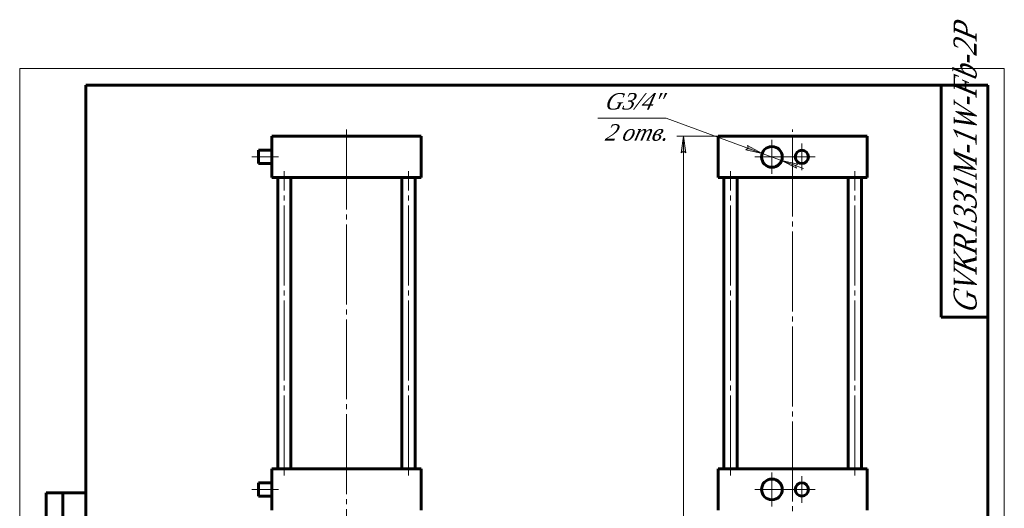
# Model space of a CAD drawing. Header units: millimetres. Extents: x -66 to 297, y 0 to 435.
# Tile 6 of 6: x 0 to 297, y 287 to 435. Entities that reach past the tile are written whole.
import ezdxf

# ---------------------------------------------------------------- set-up
doc = ezdxf.new("R2010")
doc.units = ezdxf.units.MM
for name, pattern in [('K5LT_AXLED', [28.612024, 24.112024, -1.5, 1.5, -1.5]), ('K5LT_BASIC', [0]), ('K5LT_THIN', [0])]:
    doc.linetypes.add(name, pattern=pattern)
doc.layers.add('Системный слой', color=7, linetype='Continuous')
doc.layers.add('Системный слой (1)', color=7, linetype='Continuous', true_color=0x6c6c6c)
doc.styles.add('KDIMTEXTSTYLE', font='txt', dxfattribs={"width": 0.96, "oblique": 15, "height": 5})
doc.styles.add('KTEXTSTYLE', font='txt', dxfattribs={"width": 0.96, "height": 5})
doc.dimstyles.new('KDIMSTYLE (0.25)', dxfattribs={"dimtxt": 5, "dimasz": 1, "dimexe": 2, "dimexo": 0, "dimgap": 1, "dimtad": 1, "dimlfac": 4, "dimtxsty": 'KDIMTEXTSTYLE', "dimsah": 1, "dimcen": 0, "dimdle": 1, "dimadec": 0, "dimazin": 0, "dimtfac": 0.667, "dimtmove": 0, "dimatfit": 3, "dimfxl": 1, "dimtvp": 1, "dimtolj": 1, "dimtzin": 0, "dimarcsym": 0})

# ---------------------------------------------------------------- blocks, each defined once
blk = doc.blocks.new('U0')
at = {"layer": 'Системный слой (1)', "color": 143, "linetype": 'K5LT_BASIC', "lineweight": 60, "true_color": 0x33acca}
for p, q in [((72.06, 393.32), (72.06, 395.32)), ((72.06, 391.32), (72.06, 393.32))]:
    blk.add_line(p, q, dxfattribs=at)
blk = doc.blocks.new('U1')
at = {"layer": 'Системный слой (1)', "color": 143, "linetype": 'K5LT_BASIC', "lineweight": 60, "true_color": 0x33acca}
for p, q in [((72.06, 293.07), (72.06, 295.07)), ((72.06, 291.07), (72.06, 293.07))]:
    blk.add_line(p, q, dxfattribs=at)
blk = doc.blocks.new('U9')
at = {"layer": 'Системный слой (1)', "color": 30, "linetype": 'K5LT_AXLED', "lineweight": 18, "true_color": 0xff8000}
for p, q in [((98.56, 401.57), (98.56, 127.57)), ((87.24, 169.83), (86.07, 174.17)), ((109.88, 169.83), (111.05, 174.17)), ((88.4, 165.48), (87.24, 169.83)), ((108.72, 165.48), (109.88, 169.83)), ((67.63, 158.5), (64.44, 161.69)), ((129.5, 158.5), (132.68, 161.69)), ((70.81, 155.32), (67.63, 158.5)), ((126.31, 155.32), (129.5, 158.5)), ((56.3, 138.89), (51.96, 140.06)), ((140.82, 138.89), (145.17, 140.06)), ((60.65, 137.73), (56.3, 138.89)), ((136.47, 137.73), (140.82, 138.89)), ((98.56, 127.57), (47.19, 127.57)), ((98.56, 127.57), (98.56, 76.19)), ((149.94, 127.57), (98.56, 127.57)), ((56.3, 116.24), (51.59, 114.98)), ((61.01, 117.51), (56.3, 116.24)), ((136.11, 117.51), (140.82, 116.24)), ((140.82, 116.24), (145.53, 114.98)), ((71.07, 100.08), (67.63, 96.63)), ((126.05, 100.08), (129.5, 96.63)), ((67.63, 96.63), (64.18, 93.18)), ((129.5, 96.63), (132.94, 93.18)), ((88.5, 90.02), (87.24, 85.31)), ((108.62, 90.02), (109.88, 85.31)), ((87.24, 85.31), (85.98, 80.6)), ((109.88, 85.31), (111.15, 80.6))]:
    blk.add_line(p, q, dxfattribs=at)
for start, end in [(105, 135), (75, 105), (45, 75), (135, 165), (15, 45), (165, 195), (345, 15), (195, 225), (315, 345), (225, 255), (285, 315), (255, 285)]:
    blk.add_arc((98.56, 127.57), 43.75, start, end, dxfattribs=at)
blk = doc.blocks.new('D6')
at = {"layer": 'Системный слой (1)'}
for points in [[(223.97, 394.39), (219.5, 396.73), (219.74, 395.94), (219.05, 395.5)], [(234.06, 390.69), (234.76, 391.14), (229.84, 392.24), (234.3, 389.9)]]:
    blk.add_hatch(color=7, dxfattribs=at).paths.add_polyline_path(points)
at = {"layer": 'Системный слой (1)', "color": 7, "linetype": 'K5LT_THIN', "lineweight": 18, "true_color": 0xffffff}
for p, q in [((223.97, 394.39), (195.03, 405)), ((223.97, 394.39), (217.4, 396.8)), ((219.74, 395.94), (219.05, 395.5)), ((219.05, 395.5), (223.97, 394.39)), ((223.97, 394.39), (219.5, 396.73)), ((219.5, 396.73), (219.74, 395.94)), ((229.84, 392.24), (223.97, 394.39)), ((229.84, 392.24), (234.3, 389.9)), ((234.76, 391.14), (229.84, 392.24)), ((229.84, 392.24), (236.41, 389.83)), ((234.06, 390.69), (234.76, 391.14)), ((234.3, 389.9), (234.06, 390.69))]:
    blk.add_line(p, q, dxfattribs=at)
blk.add_wipeout([(176.39, 396.62), (176.39, 413.38), (192.37, 413.38), (192.37, 396.62)]).dxf.layer = 'Системный слой (1)'
blk.add_line((195.03, 405), (174.39, 405), dxfattribs=at)
at = {"layer": 'Системный слой (1)', "color": 7, "char_height": 5, "attachment_point": 1, "style": 'KTEXTSTYLE'}
for s, insert in [('\\fArial|b0|c204|p34;\\H5.0;\\W1.000;\\Q15;\\fGOST Type AU|b0|i0|c204|p34;\\Q15;\\W0.960;G3/4"', (176.39, 412.59)), ('\\fArial|b0|c204|p34;\\H5.0;\\W1.000;\\Q15;\\fGOST Type AU|b0|i0|c204|p34;\\Q15;\\W0.960;2 отв.', (176.39, 403.21))]:
    blk.add_mtext(s, dxfattribs=dict(at, insert=insert))
blk = doc.blocks.new('KDIMARROW_01')
at = {"layer": 'Системный слой'}
blk.add_hatch(color=0, dxfattribs=at).paths.add_polyline_path([(-5, -0.66), (0, 0), (-5, 0.66), (-4.5, 0)])
at = {"layer": 'Системный слой', "color": 0, "linetype": 'K5LT_THIN', "lineweight": 18}
for p, q in [((-4.5, 0), (-5, 0.66)), ((-5, 0.66), (0, 0)), ((0, 0), (-5, -0.66)), ((-5, -0.66), (-4.5, 0))]:
    blk.add_line(p, q, dxfattribs=at)
at = {"layer": 'Системный слой (1)', "color": 0, "linetype": 'K5LT_THIN', "lineweight": 18}
blk.add_line((98.56, 127.57), (98.31, 127.57), dxfattribs=at)
blk = doc.blocks.new('U31')
at = {"layer": 'Системный слой (1)', "color": 30, "linetype": 'K5LT_AXLED', "lineweight": 18, "true_color": 0xff8000}
for q in [(226.9, 298.19), (221.78, 293.07), (232.03, 293.07), (226.9, 287.94)]:
    blk.add_line((226.9, 293.07), q, dxfattribs=at)
blk = doc.blocks.new('U32')
at = {"layer": 'Системный слой (1)', "color": 30, "linetype": 'K5LT_AXLED', "lineweight": 18, "true_color": 0xff8000}
for q in [(226.9, 398.44), (221.78, 393.32), (232.03, 393.32), (226.9, 388.19)]:
    blk.add_line((226.9, 393.32), q, dxfattribs=at)
blk = doc.blocks.new('U33')
at = {"layer": 'Системный слой (1)', "color": 30, "linetype": 'K5LT_AXLED', "lineweight": 18, "true_color": 0xff8000}
for q in [(235.94, 297.07), (231.94, 293.07), (239.94, 293.07), (235.94, 289.07)]:
    blk.add_line((235.94, 293.07), q, dxfattribs=at)
blk = doc.blocks.new('U34')
at = {"layer": 'Системный слой (1)', "color": 30, "linetype": 'K5LT_AXLED', "lineweight": 18, "true_color": 0xff8000}
for q in [(235.94, 397.32), (231.94, 393.32), (239.94, 393.32), (235.94, 389.32)]:
    blk.add_line((235.94, 393.32), q, dxfattribs=at)
blk = doc.blocks.new('D8')
at = {"layer": 'Системный слой (1)'}
for points in [[(200.89, 394.57), (200.23, 399.57), (199.57, 394.57), (200.23, 395.07)], [(200.23, 127.57), (200.89, 132.57), (200.23, 132.07), (199.57, 132.57)]]:
    blk.add_hatch(color=7, dxfattribs=at).paths.add_polyline_path(points)
at = {"layer": 'Системный слой (1)', "color": 7, "linetype": 'K5LT_THIN', "lineweight": 18, "true_color": 0xffffff}
for p, q in [((213.15, 399.57), (198.23, 399.57)), ((199.57, 394.57), (200.23, 399.57)), ((200.23, 399.57), (200.89, 394.57)), ((200.23, 395.07), (199.57, 394.57)), ((200.89, 394.57), (200.23, 395.07)), ((200.23, 127.57), (199.57, 132.57)), ((199.57, 132.57), (200.23, 132.07)), ((200.23, 132.07), (200.89, 132.57)), ((200.89, 132.57), (200.23, 127.57)), ((226.78, 127.57), (198.23, 127.57))]:
    blk.add_line(p, q, dxfattribs=at)
blk.add_wipeout([(199.23, 256.84), (191.85, 256.84), (191.85, 269.76), (199.23, 269.76)]).dxf.layer = 'Системный слой (1)'
blk.add_line((200.23, 399.57), (200.23, 127.57), dxfattribs=at)
at = {"layer": 'Системный слой (1)', "color": 7, "insert": (192.64, 256.84), "char_height": 5, "attachment_point": 1, "rotation": 90, "style": 'KTEXTSTYLE'}
blk.add_mtext('\\fArial|b0|c204|p34;\\H5.0;\\W1.000;\\Q15;\\fGOST Type AU|b0|i0|c204|p34;\\Q15;\\W0.960;1088', dxfattribs=at)
blk = doc.blocks.new('U35')
at = {"color": 7, "linetype": 'K5LT_THIN', "lineweight": 18, "true_color": 0xffffff}
for p, q in [((0, 0), (0, 420)), ((0, 420), (297, 420)), ((297, 420), (297, 0)), ((107, 55), (172, 55)), ((107, 50), (172, 50)), ((107, 45), (172, 45)), ((246.96, 25), (246.96, 40)), ((251.98, 25), (251.98, 40)), ((107, 30), (172, 30)), ((107, 25), (172, 25)), ((107, 20), (172, 20)), ((107, 15), (172, 15)), ((107, 10), (172, 10)), ((297, 0), (0, 0))]:
    blk.add_line(p, q, dxfattribs=at)
at = {"color": 143, "linetype": 'K5LT_BASIC', "lineweight": 60, "true_color": 0x33acca}
for p, q in [((20, 5), (20, 415)), ((20, 415), (292, 415)), ((278, 345), (278, 415)), ((292, 415), (292, 5)), ((292, 345), (278, 345)), ((8, 172), (8, 292)), ((20, 292), (8, 292)), ((13, 172), (13, 292)), ((20, 232), (8, 232)), ((20, 172), (8, 172)), ((8, 5), (8, 150)), ((20, 150), (8, 150)), ((13, 5), (13, 150)), ((20, 115), (8, 115)), ((20, 90), (8, 90)), ((20, 65), (8, 65)), ((107, 60), (292, 60)), ((107, 5), (107, 60)), ((114, 35), (114, 60)), ((124, 5), (124, 60)), ((147, 5), (147, 60)), ((162, 5), (162, 60)), ((172, 5), (172, 60)), ((172, 45), (292, 45)), ((242, 5), (242, 45)), ((257, 25), (257, 45)), ((274, 25), (274, 45)), ((107, 40), (172, 40)), ((242, 40), (257, 40)), ((257, 40), (292, 40)), ((107, 35), (172, 35)), ((20, 30), (8, 30)), ((242, 25), (292, 25)), ((262.57, 20), (262.57, 25)), ((172, 20), (242, 20)), ((242, 20), (292, 20)), ((20, 5), (8, 5)), ((292, 5), (20, 5))]:
    blk.add_line(p, q, dxfattribs=at)
at = {"color": 7, "attachment_point": 1, "rotation": 90, "style": 'KTEXTSTYLE'}
for s, insert, char_height in [('\\fArial|b0|c204|p34;\\H5.0;\\W1.000;\\Q15;\\fGOST Type AU|b0|i0|c204|p34;\\Q15;\\W0.823;\\H7.00;GVKR1331M-1W-Fb-2P', (281.64, 346.19), 7), ('\\fArial|b0|c204|p34;\\H5.0;\\W1.000;\\Q15;\\fGOST Type AU|b0|i0|c204|p34;\\Q15;\\W0.960;\\H3.50;Подп. и дата', (8.82, 120.66), 3.5), ('\\fArial|b0|c204|p34;\\H5.0;\\W1.000;\\Q15;\\fGOST Type AU|b0|i0|c204|p34;\\Q15;\\W0.960;\\H3.50;Подп. и дата', (8.82, 35.66), 3.5), ('\\fArial|b0|c204|p34;\\H5.0;\\W1.000;\\Q15;\\fGOST Type AU|b0|i0|c204|p34;\\Q15;\\W0.960;\\H3.50;Инв. № подл.', (8.82, 6.57), 3.5)]:
    blk.add_mtext(s, dxfattribs=dict(at, insert=insert, char_height=char_height))
at = {"color": 7, "attachment_point": 1, "style": 'KTEXTSTYLE'}
for s, insert, char_height in [('\\fArial|b0|c204|p34;\\H5.0;\\W1.000;\\Q15;\\fGOST Type AU|b0|i0|c204|p34;\\Q15;\\W0.960;\\H7.00;GVKR1331M-1W-Fb-2P', (192.57, 55.86), 7), ('\\fArial|b0|c204|p34;\\H5.0;\\W1.000;\\Q15;\\fGOST Type AU|b0|i0|c204|p34;\\Q15;\\W0.960;Задвижка шиберная с', (179.04, 41.21), 5), ('\\fArial|b0|c204|p34;\\H5.0;\\W1.000;\\Q15;\\fGOST Type AU|b0|i0|c204|p34;\\Q15;\\W0.960;\\H3.50;Лит.', (245.47, 44.18), 3.5), ('\\fArial|b0|c204|p34;\\H5.0;\\W1.000;\\Q15;\\fGOST Type AU|b0|i0|c204|p34;\\Q15;\\W0.960;\\H3.50;Масса', (259.58, 44.18), 3.5), ('\\fArial|b0|c204|p34;\\H5.0;\\W1.000;\\Q15;\\fGOST Type AU|b0|i0|c204|p34;\\Q15;\\W0.926;\\H3.50;Масштаб', (274.52, 44.18), 3.5), ('\\fArial|b0|c204|p34;\\H5.0;\\W1.000;\\Q15;\\fGOST Type AU|b0|i0|c204|p34;\\Q15;\\W0.786;\\H3.50;Изм.', (107.62, 39.18), 3.5), ('\\fArial|b0|c204|p34;\\H5.0;\\W1.000;\\Q15;\\fGOST Type AU|b0|i0|c204|p34;\\Q15;\\W0.800;\\H3.50;Лист', (114.61, 39.18), 3.5), ('\\fArial|b0|c204|p34;\\H5.0;\\W1.000;\\Q15;\\fGOST Type AU|b0|i0|c204|p34;\\Q15;\\W0.960;\\H3.50;№ докум.', (127.63, 39.18), 3.5), ('\\fArial|b0|c204|p34;\\H5.0;\\W1.000;\\Q15;\\fGOST Type AU|b0|i0|c204|p34;\\Q15;\\W0.960;\\H3.50;Подп.', (150.1, 39.18), 3.5), ('\\fArial|b0|c204|p34;\\H5.0;\\W1.000;\\Q15;\\fGOST Type AU|b0|i0|c204|p34;\\Q15;\\W0.800;\\H3.50;Дата', (162.61, 39.18), 3.5), ('\\fArial|b0|c204|p34;\\H5.0;\\W1.000;\\Q15;\\fGOST Type AU|b0|i0|c204|p34;\\Q15;\\W0.960;\\H3.50;Разраб.', (107.5, 34.18), 3.5), ('\\fArial|b0|c204|p34;\\H5.0;\\W1.000;\\Q15;\\fGOST Type AU|b0|i0|c204|p34;\\Q15;\\W0.960;51', (262.14, 34.9), 5), ('\\fArial|b0|c204|p34;\\H5.0;\\W1.000;\\Q15;\\fGOST Type AU|b0|i0|c204|p34;\\Q15;\\W0.960;{\\c16737820;1:4}', (278.98, 34.9), 5), ('\\fArial|b0|c204|p34;\\H5.0;\\W1.000;\\Q15;\\fGOST Type AU|b0|i0|c204|p34;\\Q15;\\W0.960;\\H3.50;Пров.', (107.5, 29.18), 3.5), ('\\fArial|b0|c204|p34;\\H5.0;\\W1.000;\\Q15;\\fGOST Type AU|b0|i0|c204|p34;\\Q15;\\W0.960;\\H3.50;Т.контр.', (107.5, 24.18), 3.5), ('\\fArial|b0|c204|p34;\\H5.0;\\W1.000;\\Q15;\\fGOST Type AU|b0|i0|c204|p34;\\Q15;\\W0.960;\\H3.50;Лист', (243.32, 24.18), 3.5), ('\\fArial|b0|c204|p34;\\H5.0;\\W1.000;\\Q15;\\fGOST Type AU|b0|i0|c204|p34;\\Q15;\\W0.960;\\H3.50;Листов', (264.36, 24.18), 3.5), ('\\fArial|b0|c204|p34;\\H5.0;\\W1.000;\\Q15;\\fGOST Type AU|b0|i0|c204|p34;\\Q15;\\W0.960;\\H3.50;1', (284.91, 24.18), 3.5), ('\\fArial|b0|c204|p34;\\H5.0;\\W1.000;\\Q15;\\fGOST Type AU|b0|i0|c204|p34;\\Q15;\\W0.960;\\H3.50;Н.контр.', (107.5, 14.18), 3.5), ('\\fArial|b0|c204|p34;\\H5.0;\\W1.000;\\Q15;\\fGOST Type AU|b0|i0|c204|p34;\\Q15;\\W0.960;\\H3.50;Утв.', (107.5, 9.18), 3.5), ('\\fArial|b0|c204|p34;\\H5.0;\\W1.000;\\Q15;\\fGOST Type AU|b0|i0|c204|p34;\\Q15;\\W0.960;\\H3.50;Копировал', (182.5, 4.18), 3.5), ('\\fArial|b0|c204|p34;\\H5.0;\\W1.000;\\Q15;\\fGOST Type AU|b0|i0|c204|p34;\\Q15;\\W0.960;\\H3.50;Формат', (252.5, 4.18), 3.5), ('\\fArial|b0|c204|p34;\\H5.0;\\W1.000;\\Q15;\\fGOST Type AU|b0|i0|c204|p34;\\Q15;\\W0.960;\\H3.50;A3', (272.5, 4.18), 3.5)]:
    blk.add_mtext(s, dxfattribs=dict(at, insert=insert, char_height=char_height))

msp = doc.modelspace()

# ---------------------------------------------------------------- linework, layer by layer
at = {"layer": 'Системный слой (1)', "color": 30, "linetype": 'K5LT_AXLED', "lineweight": 18, "true_color": 0xff8000}
for p, q in [((233.1527, 89.1899), (233.1527, 401.5678)), ((78.0609, 393.3178), (70.0609, 393.3178)), ((79.8226, 297.3178), (79.8226, 389.0678)), ((117.2993, 297.3178), (117.2993, 389.0678)), ((251.891, 297.3178), (251.891, 389.0678)), ((78.0609, 293.0678), (70.0609, 293.0678))]:
    msp.add_line(p, q, dxfattribs=at)
at = {"layer": 'Системный слой (1)', "color": 143, "linetype": 'K5LT_BASIC', "lineweight": 60, "true_color": 0x33acca}
for p, q in [((76.0609, 387.0678), (76.0609, 399.5678)), ((76.0609, 399.5678), (78.5609, 399.5678)), ((78.5609, 399.5678), (118.5609, 399.5678)), ((118.5609, 399.5678), (121.0609, 399.5678)), ((121.0609, 387.0678), (121.0609, 399.5678)), ((210.6527, 399.5678), (213.1527, 399.5678)), ((210.6527, 387.0678), (210.6527, 399.5678)), ((213.1527, 399.5678), (253.1527, 399.5678)), ((253.1527, 399.5678), (255.6527, 399.5678)), ((255.6527, 387.0678), (255.6527, 399.5678)), ((76.0609, 395.3178), (72.0609, 395.3178)), ((76.0609, 391.3178), (72.0609, 391.3178)), ((78.5609, 387.0678), (76.0609, 387.0678)), ((77.8226, 299.3178), (77.8226, 387.0678)), ((78.5609, 387.0678), (118.5609, 387.0678)), ((81.8226, 299.3178), (81.8226, 387.0678)), ((115.2993, 299.3178), (115.2993, 387.0678)), ((121.0609, 387.0678), (118.5609, 387.0678)), ((119.2993, 299.3178), (119.2993, 387.0678)), ((213.1527, 387.0678), (210.6527, 387.0678)), ((212.4144, 299.3178), (212.4144, 387.0678)), ((213.1527, 387.0678), (253.1527, 387.0678)), ((216.4144, 299.3178), (216.4144, 387.0678)), ((249.891, 299.3178), (249.891, 387.0678)), ((255.6527, 387.0678), (253.1527, 387.0678)), ((253.891, 299.3178), (253.891, 387.0678)), ((76.0609, 286.8178), (76.0609, 299.3178)), ((76.0609, 299.3178), (78.5609, 299.3178)), ((78.5609, 299.3178), (118.5609, 299.3178)), ((118.5609, 299.3178), (121.0609, 299.3178)), ((121.0609, 286.8178), (121.0609, 299.3178)), ((210.6527, 286.8178), (210.6527, 299.3178)), ((210.6527, 299.3178), (213.1527, 299.3178)), ((213.1527, 299.3178), (253.1527, 299.3178)), ((253.1527, 299.3178), (255.6527, 299.3178)), ((255.6527, 286.8178), (255.6527, 299.3178)), ((76.0609, 295.0678), (72.0609, 295.0678)), ((76.0609, 291.0678), (72.0609, 291.0678))]:
    msp.add_line(p, q, dxfattribs=at)
for centre, radius in [((226.9027, 393.3178), 3.125), ((235.942, 393.3178), 2), ((226.9027, 293.0678), 3.125), ((235.942, 293.0678), 2)]:
    msp.add_circle(centre, radius, dxfattribs=at)

# ---------------------------------------------------------------- block references
at = {"layer": 'Системный слой (1)'}
for name in ['U9', 'U0', 'U31', 'U33', 'U1']:
    msp.add_blockref(name, (0, 0), dxfattribs=at)

# ---------------------------------------------------------------- next in the draw order: dimensions: what is measured, and where the dimension line sits
at = {"layer": 'Системный слой (1)', "color": 7}
dim = msp.add_diameter_dim_2p(p1=(238.639, 389.0155), p2=(215.1664, 397.6201), text='\\fGOST Type AU|b0|c204|p34;\\H5.0;\\W0.960;\\Q15;\\fGOST Type AU|b0|c204|p34;\\H5.0;\\W0.960;\\Q15;\\fGOST Type AU|b0|i0|c204|p34;\\Q15;G3/4"\\X\\fGOST Type AU|b0|c204|p34;\\H5.0;\\W0.960;\\Q15;\\fGOST Type AU|b0|i0|c204|p34;\\Q15;2 отв.', dimstyle='KDIMSTYLE (0.25)', override={"dimtih": 1, "dimtoh": 1, "dimblk1": 'KDIMARROW_01', "dimblk2": 'KDIMARROW_01', "dimclrt": 7, "dimtmove": 1, "dimatfit": 2, "dimtolj": 1}, dxfattribs=at)
dim.commit()
dim.dimension.update_dxf_attribs({"geometry": 'D6', "text_midpoint": (193.0307, 405.0015)})

# ---------------------------------------------------------------- next in the draw order: linework, layer by layer
at = {"layer": 'Системный слой (1)', "color": 30, "linetype": 'K5LT_AXLED', "lineweight": 18, "true_color": 0xff8000}
msp.add_line((214.4144, 297.3178), (214.4144, 389.0678), dxfattribs=at)

# ---------------------------------------------------------------- next in the draw order: block references
at = {"layer": 'Системный слой (1)'}
for name in ['U32', 'U34']:
    msp.add_blockref(name, (0, 0), dxfattribs=at)

# ---------------------------------------------------------------- next in the draw order: dimensions: what is measured, and where the dimension line sits
at = {"layer": 'Системный слой (1)', "color": 7}
dim = msp.add_linear_dim(base=(200.2301, 399.5678), p1=(226.7777, 127.5678), p2=(213.1527, 399.5678), angle=90, dimstyle='KDIMSTYLE (0.25)', override={"dimexo": 0, "dimpost": '\\fGOST Type AU|b0|c204|p34;\\H5.0;\\W0.960;\\Q15;<>', "dimblk1": 'KDIMARROW_01', "dimblk2": 'KDIMARROW_01', "dimse1": 0, "dimse2": 0, "dimclrt": 7, "dimtol": 1, "dimtp": 0, "dimtm": 0, "dimtdec": 5, "dimtolj": 1}, dxfattribs=at)
dim.commit()
dim.dimension.update_dxf_attribs({"geometry": 'D8', "text_midpoint": (200.2301, 263.5678), "dimtype": 160})

# ---------------------------------------------------------------- next in the draw order: block references
msp.add_blockref('U35', (0, 0))

doc.saveas('drawing.dxf')
